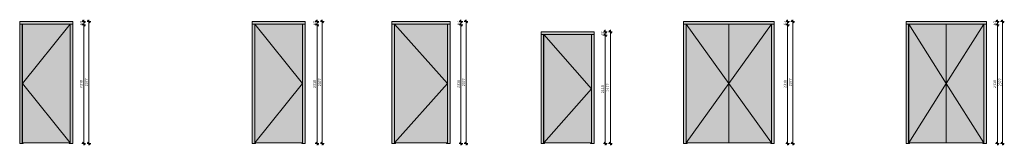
# Model space of a CAD drawing. Header units: millimetres. Extents: x -29550 to 12646, y -31193 to 30177.
# Tile 5 of 9: x -29514 to -10307, y -36 to 2413. Entities that reach past the tile are written whole.
import ezdxf

# ---------------------------------------------------------------- set-up
doc = ezdxf.new("R2010")
doc.units = ezdxf.units.MM
for name, color, linetype, lineweight in [('A-ANNO-DIMS', 211, 'Continuous', 9), ('A-ANNO-DIMS-20', 211, 'Continuous', 9), ('A-DOOR', 31, 'Continuous', 13)]:
    doc.layers.add(name, color=color, linetype=linetype, lineweight=lineweight)
doc.styles.add('Tahoma', font='tahoma.ttf', dxfattribs={"height": 50})
doc.dimstyles.new('00_3B_2_5_-_streep_diagonaal', dxfattribs={"dimscale": 304.8, "dimtxt": 52.201042, "dimasz": 0.164042, "dimexe": 0.11811, "dimexo": 0.0625, "dimgap": 0.032808, "dimtad": 1, "dimdec": 0, "dimzin": 0, "dimdsep": 46, "dimtxsty": 'Tahoma', "dimblk1": 'OBLIQUE', "dimblk2": 'OBLIQUE', "dimsah": 1, "dimcen": 0.09, "dimdle": 0.11811, "dimazin": 0, "dimtfac": 1, "dimtdec": 4, "dimtix": 1, "dimtmove": 0, "dimatfit": 3, "dimfxl": 0.11811, "dimfxlon": 1, "dimtvp": 1, "dimtolj": 1, "dimtzin": 0, "dimarcsym": 2})

# ---------------------------------------------------------------- blocks, each defined once
blk = doc.blocks.new('NLRS_32_DO_WB_wandopening houten binnenkozijn_gen_ASN - enkel gen bxh 930x2315-2011481-Bi_16')
at = {"layer": 'A-DOOR'}
blk.add_hatch(color=256, dxfattribs=at).paths.add_polyline_path([(-29447, 0), (-28547, 0), (-28547, 10), (-29447, 10)])
blk = doc.blocks.new('NLRS_32_DO_WPB_samenstelling binnenkozijn hout -SH_gen_ASN - enkele deur-983397-Bi_16')
at = {"layer": 'A-DOOR'}
for points in [[(-29514, 2327), (-28480, 2327), (-28480, 2377), (-29514, 2377)], [(-29464, 0), (-29464, 2327), (-29514, 2327), (-29514, 0)], [(-28532, 2310), (-28530, 2310), (-28530, 2327), (-29464, 2327), (-29464, 2310), (-29462, 2310), (-29462, 2325), (-28532, 2325)], [(-29464, 0), (-29447, 0), (-29447, 10), (-29462, 10), (-29462, 2310), (-29464, 2310)], [(-28532, 0), (-28530, 0), (-28530, 2310), (-28532, 2310), (-28532, 10), (-28547, 10), (-28547, 0)], [(-28480, 0), (-28480, 2327), (-28530, 2327), (-28530, 0)]]:
    blk.add_hatch(color=256, dxfattribs=at).paths.add_polyline_path(points)
for p, q in [((-29514, 2327), (-29514, 2377)), ((-29514, 2377), (-28480, 2377)), ((-29514, 0), (-29514, 2327)), ((-29464, 2327), (-29514, 2327)), ((-28480, 2327), (-29514, 2327)), ((-29464, 2327), (-29464, 0)), ((-29462, 2310), (-29464, 2310)), ((-29464, 2310), (-29462, 2310)), ((-28532, 2310), (-28530, 2310)), ((-28530, 2310), (-28532, 2310)), ((-28530, 0), (-28530, 2327)), ((-28480, 2327), (-28530, 2327)), ((-28480, 2377), (-28480, 2327)), ((-28480, 2327), (-28480, 0)), ((-29464, 0), (-29514, 0)), ((-29447, 0), (-29464, 0)), ((-29447, 0), (-29447, 10)), ((-28547, 10), (-28547, 0)), ((-28530, 0), (-28547, 0)), ((-28480, 0), (-28530, 0))]:
    blk.add_line(p, q, dxfattribs=at)
blk = doc.blocks.new('NLRS_32_DO_LB_onderdeel deur -SH_gen_ASN - dichte deur_gen-1874462-Bi_16')
at = {"layer": 'A-DOOR'}
blk.add_hatch(color=256, dxfattribs=at).paths.add_polyline_path([(-29462, 10), (-28532, 10), (-28532, 2325), (-29462, 2325)])
for p, q in [((-29462, 2325), (-29462, 10)), ((-28532, 2325), (-29462, 2325)), ((-28532, 2325), (-29462, 1167.5)), ((-28532, 10), (-28532, 2325)), ((-29462, 1167.5), (-28532, 10)), ((-29462, 10), (-28532, 10))]:
    blk.add_line(p, q, dxfattribs=at)
blk = doc.blocks.new('NLRS_32_DO_WB_wandopening houten binnenkozijn_gen_ASN - enkel gen bxh 930x2315-2155878-Bi_17')
at = {"layer": 'A-DOOR'}
blk.add_hatch(color=256, dxfattribs=at).paths.add_polyline_path([(26269, 0), (26269, 10), (25369, 10), (25369, 0)])
blk = doc.blocks.new('NLRS_32_DO_WPB_samenstelling binnenkozijn hout -SH_gen_ASN - enkele deur-2758765-Bi_17')
at = {"layer": 'A-DOOR'}
for points in [[(26336, 2327), (26336, 2377), (25302, 2377), (25302, 2327)], [(25352, 0), (25352, 2327), (25302, 2327), (25302, 0)], [(25354, 2310), (25354, 2325), (26284, 2325), (26284, 2310), (26286, 2310), (26286, 2327), (25352, 2327), (25352, 2310)], [(25352, 0), (25369, 0), (25369, 10), (25354, 10), (25354, 2310), (25352, 2310)], [(26284, 0), (26286, 0), (26286, 2310), (26284, 2310), (26284, 10), (26269, 10), (26269, 0)], [(26336, 0), (26336, 2327), (26286, 2327), (26286, 0)]]:
    blk.add_hatch(color=256, dxfattribs=at).paths.add_polyline_path(points)
for p, q in [((25302, 2327), (25302, 2377)), ((25302, 2377), (26336, 2377)), ((26336, 2327), (25302, 2327)), ((25302, 0), (25302, 2327)), ((25352, 2327), (25302, 2327)), ((25352, 2327), (25352, 0)), ((25352, 2310), (25354, 2310)), ((25354, 2310), (25352, 2310)), ((26286, 2310), (26284, 2310)), ((26284, 2310), (26286, 2310)), ((26286, 0), (26286, 2327)), ((26336, 2327), (26286, 2327)), ((26336, 2377), (26336, 2327)), ((26336, 2327), (26336, 0)), ((25352, 0), (25302, 0)), ((25369, 0), (25352, 0)), ((25369, 0), (25369, 10)), ((26269, 10), (26269, 0)), ((26286, 0), (26269, 0)), ((26336, 0), (26286, 0))]:
    blk.add_line(p, q, dxfattribs=at)
blk = doc.blocks.new('NLRS_32_DO_LB_onderdeel deur -SH_gen_ASN - dichte deur_gen-1874470-Bi_17')
at = {"layer": 'A-DOOR'}
blk.add_hatch(color=256, dxfattribs=at).paths.add_polyline_path([(26284, 10), (26284, 2325), (25354, 2325), (25354, 10)])
for p, q in [((26284, 2325), (25354, 2325)), ((25354, 2325), (25354, 10)), ((25354, 2325), (26284, 1168)), ((26284, 10), (26284, 2325)), ((26284, 1168), (25354, 10)), ((25354, 10), (26284, 10))]:
    blk.add_line(p, q, dxfattribs=at)
blk = doc.blocks.new('NLRS_32_DO_WB_wandopening houten binnenkozijn_gen_ASN - enkel gen bxh 1030x2315-2579159-Bi_18')
at = {"layer": 'A-DOOR'}
blk.add_hatch(color=256, dxfattribs=at).paths.add_polyline_path([(-17186, 0), (-17186, 10), (-18186, 10), (-18186, 0)])
blk = doc.blocks.new('NLRS_32_DO_WPB_samenstelling binnenkozijn hout -SH_gen_ASN - enkele deur-2759051-Bi_18')
at = {"layer": 'A-DOOR'}
for points in [[(-17119, 2327), (-17119, 2377), (-18253, 2377), (-18253, 2327)], [(-18203, 0), (-18203, 2327), (-18253, 2327), (-18253, 0)], [(-18201, 2310), (-18201, 2325), (-17171, 2325), (-17171, 2310), (-17169, 2310), (-17169, 2327), (-18203, 2327), (-18203, 2310)], [(-18203, 0), (-18186, 0), (-18186, 10), (-18201, 10), (-18201, 2310), (-18203, 2310)], [(-17171, 0), (-17169, 0), (-17169, 2310), (-17171, 2310), (-17171, 10), (-17186, 10), (-17186, 0)], [(-17119, 0), (-17119, 2327), (-17169, 2327), (-17169, 0)]]:
    blk.add_hatch(color=256, dxfattribs=at).paths.add_polyline_path(points)
for p, q in [((-18253, 2327), (-18253, 2377)), ((-18253, 2377), (-17119, 2377)), ((-17119, 2327), (-18253, 2327)), ((-18253, 0), (-18253, 2327)), ((-18203, 2327), (-18253, 2327)), ((-18203, 2327), (-18203, 0)), ((-18203, 2310), (-18201, 2310)), ((-18201, 2310), (-18203, 2310)), ((-17169, 2310), (-17171, 2310)), ((-17171, 2310), (-17169, 2310)), ((-17169, 0), (-17169, 2327)), ((-17119, 2327), (-17169, 2327)), ((-17119, 2377), (-17119, 2327)), ((-17119, 2327), (-17119, 0)), ((-18203, 0), (-18253, 0)), ((-18186, 0), (-18203, 0)), ((-18186, 0), (-18186, 10)), ((-17186, 10), (-17186, 0)), ((-17169, 0), (-17186, 0)), ((-17119, 0), (-17169, 0))]:
    blk.add_line(p, q, dxfattribs=at)
blk = doc.blocks.new('NLRS_32_DO_LB_onderdeel deur -SH_gen_ASN - dichte deur_gen-2489687-Bi_18')
at = {"layer": 'A-DOOR'}
blk.add_hatch(color=256, dxfattribs=at).paths.add_polyline_path([(-17171, 10), (-17171, 2325), (-18201, 2325), (-18201, 10)])
for p, q in [((-17171, 2325), (-18201, 2325)), ((-18201, 2325), (-18201, 10)), ((-18201, 2325), (-17171, 1168)), ((-17171, 10), (-17171, 2325)), ((-17171, 1168), (-18201, 10)), ((-18201, 10), (-17171, 10))]:
    blk.add_line(p, q, dxfattribs=at)
blk = doc.blocks.new('NLRS_32_DO_WB_wandopening houten binnenkozijn_gen_ASN - enkel gen bxh 930x2115-2576723-Bi_19')
at = {"layer": 'A-DOOR'}
blk.add_hatch(color=256, dxfattribs=at).paths.add_polyline_path([(-3249, 0), (-3249, 10), (-4149, 10), (-4149, 0)])
blk = doc.blocks.new('NLRS_32_DO_WPB_samenstelling binnenkozijn hout -SH_gen_ASN - enkele deur-2758756-Bi_19')
at = {"layer": 'A-DOOR'}
for points in [[(-3182, 2127), (-3182, 2177), (-4216, 2177), (-4216, 2127)], [(-4166, 0), (-4166, 2127), (-4216, 2127), (-4216, 0)], [(-4164, 2110), (-4164, 2125), (-3234, 2125), (-3234, 2110), (-3232, 2110), (-3232, 2127), (-4166, 2127), (-4166, 2110)], [(-3232, 0), (-3182, 0), (-3182, 2127), (-3232, 2127)], [(-4166, 0), (-4149, 0), (-4149, 10), (-4164, 10), (-4164, 2110), (-4166, 2110)], [(-3249, 0), (-3232, 0), (-3232, 2110), (-3234, 2110), (-3234, 10), (-3249, 10)]]:
    blk.add_hatch(color=256, dxfattribs=at).paths.add_polyline_path(points)
for p, q in [((-4216, 2127), (-4216, 2177)), ((-4216, 2177), (-3182, 2177)), ((-3182, 2127), (-4216, 2127)), ((-4216, 0), (-4216, 2127)), ((-4166, 2127), (-4216, 2127)), ((-4166, 2127), (-4166, 0)), ((-3232, 0), (-3232, 2127)), ((-3182, 2127), (-3232, 2127)), ((-3182, 2177), (-3182, 2127)), ((-3182, 2127), (-3182, 0)), ((-4166, 2110), (-4164, 2110)), ((-4164, 2110), (-4166, 2110)), ((-3232, 2110), (-3234, 2110)), ((-3234, 2110), (-3232, 2110)), ((-4166, 0), (-4216, 0)), ((-4149, 0), (-4166, 0)), ((-4149, 0), (-4149, 10)), ((-3249, 10), (-3249, 0)), ((-3232, 0), (-3249, 0)), ((-3182, 0), (-3232, 0))]:
    blk.add_line(p, q, dxfattribs=at)
blk = doc.blocks.new('NLRS_32_DO_LB_onderdeel deur -SH_gen_ASN - dichte deur_gen-1291810-Bi_19')
at = {"layer": 'A-DOOR'}
blk.add_hatch(color=256, dxfattribs=at).paths.add_polyline_path([(-3234, 10), (-3234, 2125), (-4164, 2125), (-4164, 10)])
for p, q in [((-3234, 2125), (-4164, 2125)), ((-4164, 2125), (-4164, 10)), ((-4164, 2125), (-3234, 1068)), ((-3234, 10), (-3234, 2125)), ((-3234, 1068), (-4164, 10)), ((-4164, 10), (-3234, 10))]:
    blk.add_line(p, q, dxfattribs=at)
blk = doc.blocks.new('NLRS_32_DO_WB_wandopening houten binnenkozijn_gen_ASN - dubbel gen bxh 830x2315-4108756-Bi_20')
at = {"layer": 'A-DOOR'}
blk.add_hatch(color=256, dxfattribs=at).paths.add_polyline_path([(18608, 0), (19423, 0), (19423, 10), (18608, 10), (18608, 2310), (18606, 2310), (18606, 10), (17791, 10), (17791, 0), (18606, 0)])
blk = doc.blocks.new('NLRS_32_DO_WPB_samenstelling binnenkozijn hout -SH_gen_ASN - dubbele deur-2759043-Bi_20')
at = {"layer": 'A-DOOR'}
for points in [[(19490, 2327), (19490, 2377), (17724, 2377), (17724, 2327)], [(17774, 0), (17774, 2327), (17724, 2327), (17724, 0)], [(18608, 2310), (18608, 2325), (19438, 2325), (19438, 2310), (19440, 2310), (19440, 2327), (17774, 2327), (17774, 2310), (17776, 2310), (17776, 2325), (18606, 2325), (18606, 2310)], [(17774, 0), (17791, 0), (17791, 10), (17776, 10), (17776, 2310), (17774, 2310)], [(19438, 0), (19440, 0), (19440, 2310), (19438, 2310), (19438, 10), (19423, 10), (19423, 0)], [(19490, 0), (19490, 2327), (19440, 2327), (19440, 0)]]:
    blk.add_hatch(color=256, dxfattribs=at).paths.add_polyline_path(points)
for p, q in [((17724, 2327), (17724, 2377)), ((17724, 2377), (19490, 2377)), ((19490, 2327), (17724, 2327)), ((17724, 0), (17724, 2327)), ((17774, 2327), (17724, 2327)), ((17774, 2327), (17774, 0)), ((17774, 2310), (17776, 2310)), ((17776, 2310), (17774, 2310)), ((18606, 2310), (18608, 2310)), ((19440, 2310), (19438, 2310)), ((19438, 2310), (19440, 2310)), ((19440, 0), (19440, 2327)), ((19490, 2327), (19440, 2327)), ((19490, 2377), (19490, 2327)), ((19490, 2327), (19490, 0)), ((17774, 0), (17724, 0)), ((17791, 0), (17774, 0)), ((17791, 0), (17791, 10)), ((19423, 10), (19423, 0)), ((19440, 0), (19423, 0)), ((19490, 0), (19440, 0))]:
    blk.add_line(p, q, dxfattribs=at)
blk = doc.blocks.new('NLRS_32_DO_LB_onderdeel deur -SH_gen_ASN - dichte deur_gen-2102570-Bi_20')
at = {"layer": 'A-DOOR'}
blk.add_hatch(color=256, dxfattribs=at).paths.add_polyline_path([(18608, 10), (19438, 10), (19438, 2325), (18608, 2325)])
for p, q in [((18608, 2325), (18608, 10)), ((19438, 2325), (18608, 2325)), ((19438, 2325), (18608, 1167.5)), ((19438, 10), (19438, 2325)), ((18608, 1167.5), (19438, 10)), ((18608, 10), (19438, 10))]:
    blk.add_line(p, q, dxfattribs=at)
blk = doc.blocks.new('NLRS_32_DO_LB_onderdeel deur -SH_gen_ASN - dichte deur_gen-2102573-Bi_20')
at = {"layer": 'A-DOOR'}
blk.add_hatch(color=256, dxfattribs=at).paths.add_polyline_path([(18606, 10), (18606, 2325), (17776, 2325), (17776, 10)])
for p, q in [((18606, 2325), (17776, 2325)), ((17776, 2325), (17776, 10)), ((17776, 2325), (18606, 1167.5)), ((18606, 10), (18606, 2325)), ((18606, 1167.5), (17776, 10)), ((17776, 10), (18606, 10))]:
    blk.add_line(p, q, dxfattribs=at)
blk = doc.blocks.new('NLRS_32_DO_WB_wandopening houten binnenkozijn_gen_ASN - dubbel gen bxh 730x2315-3723436-Bi_21')
at = {"layer": 'A-DOOR'}
blk.add_hatch(color=256, dxfattribs=at).paths.add_polyline_path([(13379, 0), (14094, 0), (14094, 10), (13379, 10), (13379, 2310), (13377, 2310), (13377, 10), (12662, 10), (12662, 0), (13377, 0)])
blk = doc.blocks.new('NLRS_32_DO_WPB_samenstelling binnenkozijn hout -SH_gen_ASN - dubbele deur-3723437-Bi_21')
at = {"layer": 'A-DOOR'}
for points in [[(12595, 2327), (14161, 2327), (14161, 2377), (12595, 2377)], [(12645, 0), (12645, 2327), (12595, 2327), (12595, 0)], [(13379, 2310), (13379, 2325), (14109, 2325), (14109, 2310), (14111, 2310), (14111, 2327), (12645, 2327), (12645, 2310), (12647, 2310), (12647, 2325), (13377, 2325), (13377, 2310)], [(12645, 0), (12662, 0), (12662, 10), (12647, 10), (12647, 2310), (12645, 2310)], [(14109, 0), (14111, 0), (14111, 2310), (14109, 2310), (14109, 10), (14094, 10), (14094, 0)], [(14161, 0), (14161, 2327), (14111, 2327), (14111, 0)]]:
    blk.add_hatch(color=256, dxfattribs=at).paths.add_polyline_path(points)
for p, q in [((12595, 2327), (12595, 2377)), ((12595, 2377), (14161, 2377)), ((12595, 0), (12595, 2327)), ((12645, 2327), (12595, 2327)), ((14161, 2327), (12595, 2327)), ((12645, 2327), (12645, 0)), ((12647, 2310), (12645, 2310)), ((12645, 2310), (12647, 2310)), ((13377, 2310), (13379, 2310)), ((14109, 2310), (14111, 2310)), ((14111, 2310), (14109, 2310)), ((14111, 0), (14111, 2327)), ((14161, 2327), (14111, 2327)), ((14161, 2377), (14161, 2327)), ((14161, 2327), (14161, 0)), ((12645, 0), (12595, 0)), ((12662, 0), (12645, 0)), ((12662, 0), (12662, 10)), ((14094, 10), (14094, 0)), ((14111, 0), (14094, 0)), ((14161, 0), (14111, 0))]:
    blk.add_line(p, q, dxfattribs=at)
blk = doc.blocks.new('NLRS_32_DO_LB_onderdeel deur -SH_gen_ASN - dichte deur_gen-3723452-Bi_21')
at = {"layer": 'A-DOOR'}
blk.add_hatch(color=256, dxfattribs=at).paths.add_polyline_path([(13377, 10), (13377, 2325), (12647, 2325), (12647, 10)])
for p, q in [((13377, 2325), (12647, 2325)), ((12647, 2325), (12647, 10)), ((12647, 2325), (13377, 1168)), ((13377, 10), (13377, 2325)), ((13377, 1168), (12647, 10)), ((12647, 10), (13377, 10))]:
    blk.add_line(p, q, dxfattribs=at)
blk = doc.blocks.new('NLRS_32_DO_LB_onderdeel deur -SH_gen_ASN - dichte deur_gen-3723455-Bi_21')
at = {"layer": 'A-DOOR'}
blk.add_hatch(color=256, dxfattribs=at).paths.add_polyline_path([(13379, 10), (14109, 10), (14109, 2325), (13379, 2325)])
for p, q in [((13379, 2325), (13379, 10)), ((14109, 2325), (13379, 2325)), ((14109, 2325), (13379, 1168)), ((14109, 10), (14109, 2325)), ((13379, 1168), (14109, 10)), ((13379, 10), (14109, 10))]:
    blk.add_line(p, q, dxfattribs=at)
blk = doc.blocks.new('DIMBLOCK2-Bi_16')
at = {"layer": 'A-ANNO-DIMS-20'}
for p, q in [((-28165, 2377), (-28201, 2377)), ((-28165, 2377), (-28190, 2402)), ((-28165, 2413), (-28165, -36)), ((-28165, 2377), (-28140, 2352)), ((-28165, 2377), (-28129, 2377)), ((-28165, 0), (-28201, 0)), ((-28165, 0), (-28190, 25)), ((-28165, 0), (-28140, -25)), ((-28165, 0), (-28129, 0))]:
    blk.add_line(p, q, dxfattribs=at)
at = {"layer": 'A-ANNO-DIMS-20', "color": 0, "insert": (-28239, 1114), "char_height": 50, "width": 178.98, "attachment_point": 1, "rotation": 90, "line_spacing_factor": 0.994306, "style": 'Tahoma'}
blk.add_mtext('2377', dxfattribs=at)
blk = doc.blocks.new('_Oblique')
at = {"color": 0, "linetype": 'ByBlock', "lineweight": -2}
blk.add_line((-0.5, -0.5), (0.5, 0.5), dxfattribs=at)
blk = doc.blocks.new('DIMBLOCK6-Bi_16')
at = {"layer": 'A-ANNO-DIMS-20'}
for p, q in [((-28265, 2310), (-28301, 2310)), ((-28265, 2310), (-28290, 2335)), ((-28265, -36), (-28265, 2310)), ((-28265, 2310), (-28240, 2285)), ((-28265, 2310), (-28229, 2310)), ((-28265, 0), (-28301, 0)), ((-28265, 0), (-28290, 25)), ((-28265, 0), (-28240, -25)), ((-28265, 0), (-28229, 0))]:
    blk.add_line(p, q, dxfattribs=at)
at = {"layer": 'A-ANNO-DIMS-20', "color": 0, "insert": (-28339, 1080), "char_height": 50, "width": 178.98, "attachment_point": 1, "rotation": 90, "line_spacing_factor": 0.994306, "style": 'Tahoma'}
blk.add_mtext('2310', dxfattribs=at)
blk = doc.blocks.new('DIMBLOCK7-Bi_16')
at = {"layer": 'A-ANNO-DIMS-20'}
for p, q in [((-28265, 2377), (-28301, 2377)), ((-28265, 2310), (-28301, 2310)), ((-28265, 2377), (-28290, 2402)), ((-28265, 2310), (-28290, 2335)), ((-28265, 2310), (-28265, 2413)), ((-28265, 2377), (-28240, 2352)), ((-28265, 2377), (-28229, 2377)), ((-28265, 2310), (-28240, 2285)), ((-28265, 2310), (-28229, 2310))]:
    blk.add_line(p, q, dxfattribs=at)
at = {"layer": 'A-ANNO-DIMS-20', "color": 0, "insert": (-28339, 2306), "char_height": 50, "width": 89.49, "attachment_point": 1, "rotation": 90, "line_spacing_factor": 0.994306, "style": 'Tahoma'}
blk.add_mtext('67', dxfattribs=at)
blk = doc.blocks.new('DIMBLOCK12-Bi_17')
at = {"layer": 'A-ANNO-DIMS-20'}
for p, q in [((-23713, 2310), (-23749, 2310)), ((-23713, 2310), (-23738, 2335)), ((-23713, -36), (-23713, 2310)), ((-23713, 2310), (-23688, 2285)), ((-23713, 2310), (-23677, 2310)), ((-23713, 0), (-23749, 0)), ((-23713, 0), (-23738, 25)), ((-23713, 0), (-23688, -25)), ((-23713, 0), (-23677, 0))]:
    blk.add_line(p, q, dxfattribs=at)
at = {"layer": 'A-ANNO-DIMS-20', "color": 0, "insert": (-23787, 1080), "char_height": 50, "width": 178.98, "attachment_point": 1, "rotation": 90, "line_spacing_factor": 0.994306, "style": 'Tahoma'}
blk.add_mtext('2310', dxfattribs=at)
blk = doc.blocks.new('DIMBLOCK13-Bi_17')
at = {"layer": 'A-ANNO-DIMS-20'}
for p, q in [((-23713, 2377), (-23749, 2377)), ((-23713, 2310), (-23749, 2310)), ((-23713, 2377), (-23738, 2402)), ((-23713, 2310), (-23738, 2335)), ((-23713, 2310), (-23713, 2413)), ((-23713, 2377), (-23688, 2352)), ((-23713, 2377), (-23677, 2377)), ((-23713, 2310), (-23688, 2285)), ((-23713, 2310), (-23677, 2310))]:
    blk.add_line(p, q, dxfattribs=at)
at = {"layer": 'A-ANNO-DIMS-20', "color": 0, "insert": (-23787, 2306), "char_height": 50, "width": 89.49, "attachment_point": 1, "rotation": 90, "line_spacing_factor": 0.994306, "style": 'Tahoma'}
blk.add_mtext('67', dxfattribs=at)
blk = doc.blocks.new('DIMBLOCK14-Bi_17')
at = {"layer": 'A-ANNO-DIMS-20'}
for p, q in [((-23613, 2377), (-23649, 2377)), ((-23613, 2377), (-23638, 2402)), ((-23613, -36), (-23613, 2413)), ((-23613, 2377), (-23588, 2352)), ((-23613, 2377), (-23577, 2377)), ((-23613, 0), (-23649, 0)), ((-23613, 0), (-23638, 25)), ((-23613, 0), (-23588, -25)), ((-23613, 0), (-23577, 0))]:
    blk.add_line(p, q, dxfattribs=at)
at = {"layer": 'A-ANNO-DIMS-20', "color": 0, "insert": (-23687, 1114), "char_height": 50, "width": 178.98, "attachment_point": 1, "rotation": 90, "line_spacing_factor": 0.994306, "style": 'Tahoma'}
blk.add_mtext('2377', dxfattribs=at)
blk = doc.blocks.new('DIMBLOCK19-Bi_18')
at = {"layer": 'A-ANNO-DIMS-20'}
for p, q in [((-20806, 2377), (-20842, 2377)), ((-20806, 2377), (-20831, 2402)), ((-20806, 2413), (-20806, -36)), ((-20806, 2377), (-20781, 2352)), ((-20806, 2377), (-20770, 2377)), ((-20806, 0), (-20842, 0)), ((-20806, 0), (-20831, 25)), ((-20806, 0), (-20781, -25)), ((-20806, 0), (-20770, 0))]:
    blk.add_line(p, q, dxfattribs=at)
at = {"layer": 'A-ANNO-DIMS-20', "color": 0, "insert": (-20880, 1114), "char_height": 50, "width": 178.98, "attachment_point": 1, "rotation": 90, "line_spacing_factor": 0.994306, "style": 'Tahoma'}
blk.add_mtext('2377', dxfattribs=at)
blk = doc.blocks.new('DIMBLOCK20-Bi_18')
at = {"layer": 'A-ANNO-DIMS-20'}
for p, q in [((-20906, 2377), (-20942, 2377)), ((-20906, 2310), (-20942, 2310)), ((-20906, 2377), (-20931, 2402)), ((-20906, 2310), (-20931, 2335)), ((-20906, 2413), (-20906, 2310)), ((-20906, 2377), (-20881, 2352)), ((-20906, 2377), (-20870, 2377)), ((-20906, 2310), (-20881, 2285)), ((-20906, 2310), (-20870, 2310))]:
    blk.add_line(p, q, dxfattribs=at)
at = {"layer": 'A-ANNO-DIMS-20', "color": 0, "insert": (-20980, 2306), "char_height": 50, "width": 89.49, "attachment_point": 1, "rotation": 90, "line_spacing_factor": 0.994306, "style": 'Tahoma'}
blk.add_mtext('67', dxfattribs=at)
blk = doc.blocks.new('DIMBLOCK21-Bi_18')
at = {"layer": 'A-ANNO-DIMS-20'}
for p, q in [((-20906, 2310), (-20942, 2310)), ((-20906, 2310), (-20931, 2335)), ((-20906, 2310), (-20906, -36)), ((-20906, 2310), (-20881, 2285)), ((-20906, 2310), (-20870, 2310)), ((-20906, 0), (-20942, 0)), ((-20906, 0), (-20931, 25)), ((-20906, 0), (-20881, -25)), ((-20906, 0), (-20870, 0))]:
    blk.add_line(p, q, dxfattribs=at)
at = {"layer": 'A-ANNO-DIMS-20', "color": 0, "insert": (-20980, 1080), "char_height": 50, "width": 178.98, "attachment_point": 1, "rotation": 90, "line_spacing_factor": 0.994306, "style": 'Tahoma'}
blk.add_mtext('2310', dxfattribs=at)
blk = doc.blocks.new('DIMBLOCK26-Bi_19')
at = {"layer": 'A-ANNO-DIMS-20'}
for p, q in [((-17991, 2177), (-18027, 2177)), ((-17991, 2177), (-18016, 2202)), ((-17991, -36), (-17991, 2213)), ((-17991, 2177), (-17966, 2152)), ((-17991, 2177), (-17955, 2177)), ((-17991, 0), (-18027, 0)), ((-17991, 0), (-18016, 25)), ((-17991, 0), (-17966, -25)), ((-17991, 0), (-17955, 0))]:
    blk.add_line(p, q, dxfattribs=at)
at = {"layer": 'A-ANNO-DIMS-20', "color": 0, "insert": (-18066, 1014), "char_height": 50, "width": 178.98, "attachment_point": 1, "rotation": 90, "line_spacing_factor": 0.994306, "style": 'Tahoma'}
blk.add_mtext('2177', dxfattribs=at)
blk = doc.blocks.new('DIMBLOCK27-Bi_19')
at = {"layer": 'A-ANNO-DIMS-20'}
for p, q in [((-18091, 2110), (-18116, 2135)), ((-18091, 2110), (-18127, 2110)), ((-18091, -36), (-18091, 2110)), ((-18091, 2110), (-18066, 2085)), ((-18091, 2110), (-18055, 2110)), ((-18091, 0), (-18127, 0)), ((-18091, 0), (-18116, 25)), ((-18091, 0), (-18066, -25)), ((-18091, 0), (-18055, 0))]:
    blk.add_line(p, q, dxfattribs=at)
at = {"layer": 'A-ANNO-DIMS-20', "color": 0, "insert": (-18166, 980), "char_height": 50, "width": 178.98, "attachment_point": 1, "rotation": 90, "line_spacing_factor": 0.994306, "style": 'Tahoma'}
blk.add_mtext('2110', dxfattribs=at)
blk = doc.blocks.new('DIMBLOCK28-Bi_19')
at = {"layer": 'A-ANNO-DIMS-20'}
for p, q in [((-18091, 2177), (-18127, 2177)), ((-18091, 2177), (-18116, 2202)), ((-18091, 2110), (-18116, 2135)), ((-18091, 2110), (-18091, 2213)), ((-18091, 2177), (-18066, 2152)), ((-18091, 2177), (-18055, 2177)), ((-18091, 2110), (-18127, 2110)), ((-18091, 2110), (-18066, 2085)), ((-18091, 2110), (-18055, 2110))]:
    blk.add_line(p, q, dxfattribs=at)
at = {"layer": 'A-ANNO-DIMS-20', "color": 0, "insert": (-18166, 2106), "char_height": 50, "width": 89.49, "attachment_point": 1, "rotation": 90, "line_spacing_factor": 0.994306, "style": 'Tahoma'}
blk.add_mtext('67', dxfattribs=at)
blk = doc.blocks.new('DIMBLOCK33-Bi_20')
at = {"layer": 'A-ANNO-DIMS-20'}
for p, q in [((-14534, 2310), (-14570, 2310)), ((-14534, 2310), (-14559, 2335)), ((-14534, -36), (-14534, 2310)), ((-14534, 2310), (-14509, 2285)), ((-14534, 2310), (-14498, 2310)), ((-14534, 0), (-14570, 0)), ((-14534, 0), (-14559, 25)), ((-14534, 0), (-14509, -25)), ((-14534, 0), (-14498, 0))]:
    blk.add_line(p, q, dxfattribs=at)
at = {"layer": 'A-ANNO-DIMS-20', "color": 0, "insert": (-14608, 1080), "char_height": 50, "width": 178.98, "attachment_point": 1, "rotation": 90, "line_spacing_factor": 0.994306, "style": 'Tahoma'}
blk.add_mtext('2310', dxfattribs=at)
blk = doc.blocks.new('DIMBLOCK34-Bi_20')
at = {"layer": 'A-ANNO-DIMS-20'}
for p, q in [((-14534, 2377), (-14570, 2377)), ((-14534, 2310), (-14570, 2310)), ((-14534, 2377), (-14559, 2402)), ((-14534, 2310), (-14559, 2335)), ((-14534, 2310), (-14534, 2413)), ((-14534, 2377), (-14509, 2352)), ((-14534, 2377), (-14498, 2377)), ((-14534, 2310), (-14509, 2285)), ((-14534, 2310), (-14498, 2310))]:
    blk.add_line(p, q, dxfattribs=at)
at = {"layer": 'A-ANNO-DIMS-20', "color": 0, "insert": (-14608, 2306), "char_height": 50, "width": 89.49, "attachment_point": 1, "rotation": 90, "line_spacing_factor": 0.994306, "style": 'Tahoma'}
blk.add_mtext('67', dxfattribs=at)
blk = doc.blocks.new('DIMBLOCK35-Bi_20')
at = {"layer": 'A-ANNO-DIMS-20'}
for p, q in [((-14434, 2377), (-14470, 2377)), ((-14434, 2377), (-14459, 2402)), ((-14434, 2413), (-14434, -36)), ((-14434, 2377), (-14409, 2352)), ((-14434, 2377), (-14398, 2377)), ((-14434, 0), (-14470, 0)), ((-14434, 0), (-14459, 25)), ((-14434, 0), (-14409, -25)), ((-14434, 0), (-14398, 0))]:
    blk.add_line(p, q, dxfattribs=at)
at = {"layer": 'A-ANNO-DIMS-20', "color": 0, "insert": (-14508, 1114), "char_height": 50, "width": 178.98, "attachment_point": 1, "rotation": 90, "line_spacing_factor": 0.994306, "style": 'Tahoma'}
blk.add_mtext('2377', dxfattribs=at)
blk = doc.blocks.new('DIMBLOCK40-Bi_21')
at = {"layer": 'A-ANNO-DIMS-20'}
for p, q in [((-10443, 2377), (-10479, 2377)), ((-10443, 2310), (-10479, 2310)), ((-10443, 2377), (-10468, 2402)), ((-10443, 2310), (-10468, 2335)), ((-10443, 2413), (-10443, 2310)), ((-10443, 2377), (-10418, 2352)), ((-10443, 2377), (-10407, 2377)), ((-10443, 2310), (-10418, 2285)), ((-10443, 2310), (-10407, 2310))]:
    blk.add_line(p, q, dxfattribs=at)
at = {"layer": 'A-ANNO-DIMS-20', "color": 0, "insert": (-10517, 2306), "char_height": 50, "width": 89.49, "attachment_point": 1, "rotation": 90, "line_spacing_factor": 0.994306, "style": 'Tahoma'}
blk.add_mtext('67', dxfattribs=at)
blk = doc.blocks.new('DIMBLOCK41-Bi_21')
at = {"layer": 'A-ANNO-DIMS-20'}
for p, q in [((-10443, 2310), (-10479, 2310)), ((-10443, 2310), (-10468, 2335)), ((-10443, 2310), (-10443, -36)), ((-10443, 2310), (-10418, 2285)), ((-10443, 2310), (-10407, 2310)), ((-10443, 0), (-10479, 0)), ((-10443, 0), (-10468, 25)), ((-10443, 0), (-10418, -25)), ((-10443, 0), (-10407, 0))]:
    blk.add_line(p, q, dxfattribs=at)
at = {"layer": 'A-ANNO-DIMS-20', "color": 0, "insert": (-10517, 1080), "char_height": 50, "width": 178.98, "attachment_point": 1, "rotation": 90, "line_spacing_factor": 0.994306, "style": 'Tahoma'}
blk.add_mtext('2310', dxfattribs=at)
blk = doc.blocks.new('DIMBLOCK42-Bi_21')
at = {"layer": 'A-ANNO-DIMS-20'}
for p, q in [((-10343, 2377), (-10379, 2377)), ((-10343, 2377), (-10368, 2402)), ((-10343, -36), (-10343, 2413)), ((-10343, 2377), (-10318, 2352)), ((-10343, 2377), (-10307, 2377)), ((-10343, 0), (-10379, 0)), ((-10343, 0), (-10368, 25)), ((-10343, 0), (-10318, -25)), ((-10343, 0), (-10307, 0))]:
    blk.add_line(p, q, dxfattribs=at)
at = {"layer": 'A-ANNO-DIMS-20', "color": 0, "insert": (-10417, 1114), "char_height": 50, "width": 178.98, "attachment_point": 1, "rotation": 90, "line_spacing_factor": 0.994306, "style": 'Tahoma'}
blk.add_mtext('2377', dxfattribs=at)

msp = doc.modelspace()

# ---------------------------------------------------------------- block references
at = {"layer": 'A-DOOR'}
for name, p in [('NLRS_32_DO_WPB_samenstelling binnenkozijn hout -SH_gen_ASN - enkele deur-983397-Bi_16', (0, 0)), ('NLRS_32_DO_LB_onderdeel deur -SH_gen_ASN - dichte deur_gen-1874462-Bi_16', (0, 0)), ('NLRS_32_DO_WPB_samenstelling binnenkozijn hout -SH_gen_ASN - enkele deur-2758765-Bi_17', (-50280.9, 0)), ('NLRS_32_DO_LB_onderdeel deur -SH_gen_ASN - dichte deur_gen-1874470-Bi_17', (-50280.9, 0)), ('NLRS_32_DO_WPB_samenstelling binnenkozijn hout -SH_gen_ASN - enkele deur-2759051-Bi_18', (-3999.3, 0)), ('NLRS_32_DO_LB_onderdeel deur -SH_gen_ASN - dichte deur_gen-2489687-Bi_18', (-3999.3, 0)), ('NLRS_32_DO_WPB_samenstelling binnenkozijn hout -SH_gen_ASN - dubbele deur-2759043-Bi_20', (-34286, 0)), ('NLRS_32_DO_LB_onderdeel deur -SH_gen_ASN - dichte deur_gen-2102573-Bi_20', (-34286, 0)), ('NLRS_32_DO_WB_wandopening houten binnenkozijn_gen_ASN - dubbel gen bxh 830x2315-4108756-Bi_20', (-34286, 0)), ('NLRS_32_DO_LB_onderdeel deur -SH_gen_ASN - dichte deur_gen-2102570-Bi_20', (-34286, 0)), ('NLRS_32_DO_WPB_samenstelling binnenkozijn hout -SH_gen_ASN - dubbele deur-3723437-Bi_21', (-24818.4, 0)), ('NLRS_32_DO_LB_onderdeel deur -SH_gen_ASN - dichte deur_gen-3723452-Bi_21', (-24818.4, 0)), ('NLRS_32_DO_WB_wandopening houten binnenkozijn_gen_ASN - dubbel gen bxh 730x2315-3723436-Bi_21', (-24818.4, 0)), ('NLRS_32_DO_LB_onderdeel deur -SH_gen_ASN - dichte deur_gen-3723455-Bi_21', (-24818.4, 0)), ('NLRS_32_DO_WPB_samenstelling binnenkozijn hout -SH_gen_ASN - enkele deur-2758756-Bi_19', (-15127.8, 0)), ('NLRS_32_DO_LB_onderdeel deur -SH_gen_ASN - dichte deur_gen-1291810-Bi_19', (-15127.8, 0)), ('NLRS_32_DO_WB_wandopening houten binnenkozijn_gen_ASN - enkel gen bxh 930x2315-2011481-Bi_16', (0, 0)), ('NLRS_32_DO_WB_wandopening houten binnenkozijn_gen_ASN - enkel gen bxh 930x2315-2155878-Bi_17', (-50280.9, 0)), ('NLRS_32_DO_WB_wandopening houten binnenkozijn_gen_ASN - enkel gen bxh 1030x2315-2579159-Bi_18', (-3999.3, 0)), ('NLRS_32_DO_WB_wandopening houten binnenkozijn_gen_ASN - enkel gen bxh 930x2115-2576723-Bi_19', (-15127.8, 0))]:
    msp.add_blockref(name, p, dxfattribs=at)

# ---------------------------------------------------------------- dimensions: what is measured, and where the dimension line sits
at = {"layer": 'A-ANNO-DIMS'}
for base, p1, p2, override, picture, middle in [((-28265.1, 2377), (-28301.1, 2310), (-28301.1, 2377), {"dimpost": '<>', "dimfxl": 67}, 'DIMBLOCK7-Bi_16', (-28301, 2343.5)), ((-28265.1, 2310), (-28301.1, 0), (-28301.1, 2310), {"dimpost": '<>', "dimfxl": 2310}, 'DIMBLOCK6-Bi_16', (-28301.1, 1155)), ((-28165.1, 0), (-28201.1, 2377), (-28201.1, 0), {"dimpost": '<>', "dimfxl": 2377}, 'DIMBLOCK2-Bi_16', (-28201.1, 1188.5)), ((-23713.1, 2377), (-23749.1, 2310), (-23749.1, 2377), {"dimpost": '<>', "dimfxl": 67}, 'DIMBLOCK13-Bi_17', (-23749.1, 2343.5)), ((-23713.1, 2310), (-23749.1, 0), (-23749.1, 2310), {"dimpost": '<>', "dimfxl": 2310}, 'DIMBLOCK12-Bi_17', (-23749.2, 1155)), ((-23613.1, 2377), (-23649.1, 0), (-23649.1, 2377), {"dimpost": '<>', "dimfxl": 2377}, 'DIMBLOCK14-Bi_17', (-23649.2, 1188.5)), ((-20906.1, 2310), (-20942.1, 2377), (-20942.1, 2310), {"dimpost": '<>', "dimfxl": 67}, 'DIMBLOCK20-Bi_18', (-20942.1, 2343.5)), ((-20906.1, 0), (-20942.1, 2310), (-20942.1, 0), {"dimpost": '<>', "dimfxl": 2310}, 'DIMBLOCK21-Bi_18', (-20942.1, 1155)), ((-20806.1, 0), (-20842.1, 2377), (-20842.1, 0), {"dimpost": '<>', "dimfxl": 2377}, 'DIMBLOCK19-Bi_18', (-20842.1, 1188.5)), ((-14533.6, 2377), (-14569.6, 2310), (-14569.6, 2377), {"dimpost": '<>', "dimfxl": 67}, 'DIMBLOCK34-Bi_20', (-14569.6, 2343.5)), ((-14533.6, 2310), (-14569.6, 0), (-14569.6, 2310), {"dimpost": '<>', "dimfxl": 2310}, 'DIMBLOCK33-Bi_20', (-14569.7, 1155)), ((-14433.6, 0), (-14469.6, 2377), (-14469.6, 0), {"dimpost": '<>', "dimfxl": 2377}, 'DIMBLOCK35-Bi_20', (-14469.7, 1188.5)), ((-10443.3, 2310), (-10479.3, 2377), (-10479.3, 2310), {"dimpost": '<>', "dimfxl": 67}, 'DIMBLOCK40-Bi_21', (-10479.3, 2343.5)), ((-10443.3, 0), (-10479.3, 2310), (-10479.3, 0), {"dimpost": '<>', "dimfxl": 2310}, 'DIMBLOCK41-Bi_21', (-10479.4, 1155)), ((-10343.3, 2377), (-10379.3, 0), (-10379.3, 2377), {"dimpost": '<>', "dimfxl": 2377}, 'DIMBLOCK42-Bi_21', (-10379.4, 1188.5)), ((-18091.4, 2177), (-18127.4, 2110), (-18127.4, 2177), {"dimpost": '<>', "dimfxl": 67}, 'DIMBLOCK28-Bi_19', (-18127.4, 2143.5)), ((-18091.4, 2110), (-18127.4, 0), (-18127.4, 2110), {"dimpost": '<>', "dimfxl": 2110}, 'DIMBLOCK27-Bi_19', (-18127.5, 1055)), ((-17991.4, 2177), (-18027.4, 0), (-18027.4, 2177), {"dimpost": '<>', "dimfxl": 2177}, 'DIMBLOCK26-Bi_19', (-18027, 1088.5))]:
    dim = msp.add_linear_dim(base=base, p1=p1, p2=p2, angle=90, dimstyle='00_3B_2_5_-_streep_diagonaal', override=override, dxfattribs=at)
    dim.commit()
    dim.dimension.update_dxf_attribs({"geometry": picture, "text_midpoint": middle})

doc.saveas('drawing.dxf')
